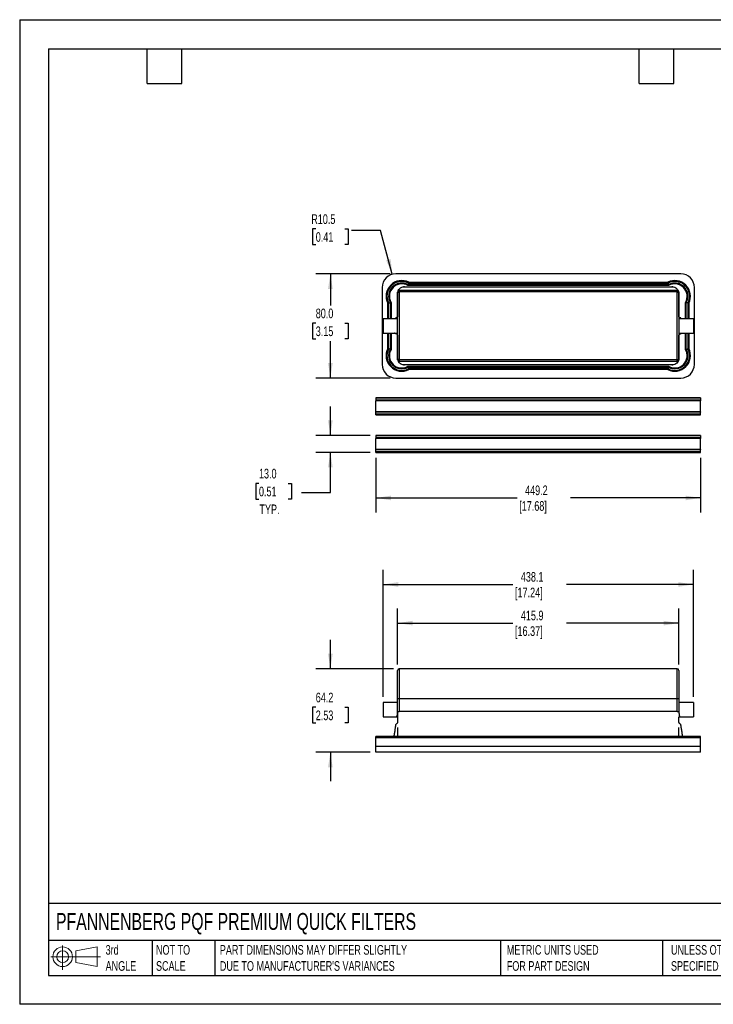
# Model space of a CAD drawing. Header units: millimetres. Extents: x 0 to 978, y 0 to 756.
# Tile 1 of 2: x 0 to 533, y 0 to 756. Entities that reach past the tile are written whole.
import ezdxf

# ---------------------------------------------------------------- set-up
doc = ezdxf.new("R2010")
doc.units = ezdxf.units.MM
doc.header["$LTSCALE"] = 3.5
doc.layers.add('DIMENSIONS', color=140, linetype='Continuous', lineweight=25)
doc.layers.add('TEXT', color=140, linetype='Continuous', lineweight=25)
doc.styles.add('SLDTEXTSTYLE0', font='TXT', dxfattribs={"width": 0.7})
doc.dimstyles.new('SLDDIMSTYLE0', dxfattribs={"dimtxt": 7.553027, "dimasz": 11.557, "dimexe": 0, "dimexo": 0.0625, "dimgap": 1.888257, "dimtad": 0, "dimtih": 1, "dimtoh": 1, "dimdec": 1, "dimrnd": 1e-09, "dimzin": 12, "dimdsep": 46, "dimtxsty": 'SLDTEXTSTYLE0', "dimsah": 1, "dimcen": 0.09, "dimadec": 0, "dimazin": 3, "dimtfac": 1, "dimtdec": 1, "dimtofl": 0, "dimtmove": 0, "dimatfit": 3, "dimfxl": 0, "dimfrac": 2, "dimtolj": 1, "dimtzin": 12, "dimarcsym": 0})
doc.dimstyles.new('SLDDIMSTYLE1', dxfattribs={"dimtxt": 7.553027, "dimasz": 11.557, "dimexe": 0, "dimexo": 0.0625, "dimgap": 1.888257, "dimtad": 0, "dimtih": 1, "dimtoh": 1, "dimdec": 1, "dimrnd": 1e-09, "dimzin": 12, "dimdsep": 46, "dimtxsty": 'SLDTEXTSTYLE0', "dimsah": 1, "dimcen": 0.09, "dimadec": 0, "dimazin": 3, "dimtfac": 1, "dimtdec": 1, "dimtmove": 0, "dimatfit": 0, "dimfxl": 0, "dimfrac": 2, "dimtolj": 1, "dimtzin": 12, "dimarcsym": 0})
doc.dimstyles.new('SLDDIMSTYLE3', dxfattribs={"dimtxt": 7.553027, "dimasz": 11.557, "dimexe": 0, "dimexo": 0.0625, "dimgap": 1.888257, "dimtad": 0, "dimtih": 1, "dimtoh": 1, "dimdec": 1, "dimrnd": 1e-09, "dimzin": 4, "dimdsep": 46, "dimtxsty": 'SLDTEXTSTYLE0', "dimsah": 1, "dimcen": 0.09, "dimadec": 0, "dimazin": 1, "dimtfac": 1, "dimtdec": 1, "dimtmove": 0, "dimatfit": 0, "dimfxl": 0, "dimfrac": 2, "dimtolj": 1, "dimtzin": 12, "dimarcsym": 0})
doc.dimstyles.new('SLDDIMSTYLE4', dxfattribs={"dimtxt": 7.553027, "dimasz": 11.557, "dimexe": 0, "dimexo": 0.0625, "dimgap": 1.888257, "dimtad": 0, "dimtih": 1, "dimtoh": 1, "dimdec": 1, "dimrnd": 1e-09, "dimzin": 12, "dimdsep": 46, "dimtxsty": 'SLDTEXTSTYLE0', "dimsah": 1, "dimcen": 0, "dimadec": 0, "dimazin": 3, "dimtfac": 1, "dimtdec": 1, "dimtofl": 0, "dimtmove": 0, "dimatfit": 3, "dimfxl": 0, "dimfrac": 2, "dimtolj": 1, "dimtzin": 12, "dimarcsym": 0})
doc.dimstyles.new('SLDDIMSTYLE5', dxfattribs={"dimtxt": 7.553027, "dimasz": 11.557, "dimexe": 0, "dimexo": 0.0625, "dimgap": 1.888257, "dimtad": 0, "dimtih": 1, "dimtoh": 1, "dimdec": 1, "dimrnd": 1e-09, "dimzin": 4, "dimdsep": 46, "dimtxsty": 'SLDTEXTSTYLE0', "dimsah": 1, "dimcen": 0.09, "dimadec": 0, "dimazin": 1, "dimtfac": 1, "dimtdec": 1, "dimtofl": 0, "dimtmove": 0, "dimatfit": 3, "dimfxl": 0, "dimfrac": 2, "dimtolj": 1, "dimtzin": 12, "dimarcsym": 0})

# ---------------------------------------------------------------- blocks, each defined once
blk = doc.blocks.new('Block11')
at = {"color": 7, "linetype": 'Continuous', "lineweight": 18}
for p, q in [((9.06, 18.59), (9.06, 0)), ((19.18, 14.59), (35.61, 17.61)), ((35.61, 17.61), (35.61, 2.56)), ((0, 10.09), (38.06, 10.09)), ((19.18, 5.59), (19.18, 14.59)), ((19.18, 5.59), (35.61, 2.56))]:
    blk.add_line(p, q, dxfattribs=at)
for radius in [7.53, 4.5]:
    blk.add_circle((9.06, 10.09), radius, dxfattribs=at)
blk = doc.blocks.new('Block12')
at = {"color": 7, "linetype": 'Continuous'}
blk.add_blockref('Block11', (0, 0), dxfattribs=at)
blk = doc.blocks.new('_D')
at = {"layer": 'DIMENSIONS'}
for p, q in [((290.21, 260.76), (290.21, 303.69)), ((506.11, 260.76), (506.11, 303.69)), ((290.21, 292.57), (378.62, 292.57)), ((506.11, 292.57), (419.71, 292.57))]:
    blk.add_line(p, q, dxfattribs=at)
for points in [[(290.21, 292.57), (301.76, 290.8), (301.76, 294.35)], [(506.11, 292.57), (494.55, 294.35), (494.55, 290.8)]]:
    blk.add_solid(points, dxfattribs=at)
at = {"layer": 'DIMENSIONS', "char_height": 7.408, "attachment_point": 1, "style": 'SLDTEXTSTYLE0'}
for s, insert in [('415.9', (384.8, 302.12)), ('[16.37]', (380.31, 290.12))]:
    blk.add_mtext(s, dxfattribs=dict(at, insert=insert))
blk = doc.blocks.new('_D_1')
at = {"layer": 'DIMENSIONS'}
for p, q in [((279.09, 236.02), (279.09, 333.34)), ((517.22, 236.02), (517.22, 333.34)), ((279.09, 322.22), (378.62, 322.22)), ((517.22, 322.22), (419.71, 322.22))]:
    blk.add_line(p, q, dxfattribs=at)
for points in [[(279.09, 322.22), (290.65, 320.45), (290.65, 324)], [(517.22, 322.22), (505.66, 324), (505.66, 320.45)]]:
    blk.add_solid(points, dxfattribs=at)
at = {"layer": 'DIMENSIONS', "char_height": 7.408, "attachment_point": 1, "style": 'SLDTEXTSTYLE0'}
for s, insert in [('438.1', (384.8, 331.77)), ('[17.24]', (380.31, 319.77))]:
    blk.add_mtext(s, dxfattribs=dict(at, insert=insert))
blk = doc.blocks.new('_D_2')
at = {"layer": 'DIMENSIONS'}
for p, q in [((238.54, 257.57), (238.54, 279.8)), ((287.02, 257.57), (227.43, 257.57)), ((227.32, 227.93), (224.78, 227.93)), ((224.78, 227.93), (224.78, 215.92)), ((249.76, 227.93), (252.3, 227.93)), ((252.3, 227.93), (252.3, 215.92)), ((224.78, 215.92), (227.32, 215.92)), ((252.3, 215.92), (249.76, 215.92)), ((269.09, 193.4), (227.43, 193.4)), ((238.54, 193.4), (238.54, 171.17))]:
    blk.add_line(p, q, dxfattribs=at)
for points in [[(238.54, 257.57), (240.32, 269.13), (236.76, 269.13)], [(238.54, 193.4), (236.76, 181.84), (240.32, 181.84)]]:
    blk.add_solid(points, dxfattribs=at)
at = {"layer": 'DIMENSIONS', "char_height": 7.408, "attachment_point": 1, "style": 'SLDTEXTSTYLE0'}
for s, insert in [('64.2', (227.32, 239.17)), ('2.53', (227.32, 225.47))]:
    blk.add_mtext(s, dxfattribs=dict(at, insert=insert))
blk = doc.blocks.new('_D_3')
at = {"layer": 'DIMENSIONS'}
for p, q in [((238.54, 436.62), (238.54, 458.84)), ((269.09, 436.62), (227.43, 436.62)), ((269.09, 423.62), (227.43, 423.62)), ((238.54, 392.68), (238.54, 423.62)), ((183.72, 399.75), (181.19, 399.75)), ((181.19, 399.75), (181.19, 387.74)), ((206.17, 399.75), (208.7, 399.75)), ((208.7, 399.75), (208.7, 387.74)), ((181.19, 387.74), (183.72, 387.74)), ((208.7, 387.74), (206.17, 387.74)), ((216.31, 392.68), (238.54, 392.68))]:
    blk.add_line(p, q, dxfattribs=at)
for points in [[(238.54, 436.62), (240.32, 448.17), (236.76, 448.17)], [(238.54, 423.62), (236.76, 412.06), (240.32, 412.06)]]:
    blk.add_solid(points, dxfattribs=at)
at = {"layer": 'DIMENSIONS', "char_height": 7.408, "attachment_point": 1, "style": 'SLDTEXTSTYLE0'}
for s, insert in [('13.0', (183.72, 410.99)), ('0.51', (183.72, 397.29)), ('TYP.', (184.09, 383.6))]:
    blk.add_mtext(s, dxfattribs=dict(at, insert=insert))
blk = doc.blocks.new('_D_4')
at = {"layer": 'DIMENSIONS'}
for p, q in [((273.54, 419.46), (273.54, 377.5)), ((522.78, 419.46), (522.78, 377.5)), ((273.54, 388.62), (381.85, 388.62)), ((522.78, 388.62), (422.93, 388.62))]:
    blk.add_line(p, q, dxfattribs=at)
for points in [[(273.54, 388.62), (285.1, 386.84), (285.1, 390.39)], [(522.78, 388.62), (511.22, 390.39), (511.22, 386.84)]]:
    blk.add_solid(points, dxfattribs=at)
at = {"layer": 'DIMENSIONS', "char_height": 7.408, "attachment_point": 1, "style": 'SLDTEXTSTYLE0'}
for s, insert in [('449.2', (388.03, 398.17)), ('[17.68]', (383.54, 386.16))]:
    blk.add_mtext(s, dxfattribs=dict(at, insert=insert))
blk = doc.blocks.new('_D_5')
at = {"layer": 'DIMENSIONS'}
for p, q in [((227.32, 595.04), (224.78, 595.04)), ((224.78, 595.04), (224.78, 583.04)), ((249.76, 595.04), (252.3, 595.04)), ((252.3, 595.04), (252.3, 583.04)), ((277.06, 593.98), (254.83, 593.98)), ((286.08, 560.3), (277.06, 593.98)), ((224.78, 583.04), (227.32, 583.04)), ((252.3, 583.04), (249.76, 583.04))]:
    blk.add_line(p, q, dxfattribs=at)
blk.add_solid([(286.08, 560.3), (284.81, 571.92), (281.37, 571)], dxfattribs=at)
at = {"layer": 'DIMENSIONS', "char_height": 7.408, "attachment_point": 1, "style": 'SLDTEXTSTYLE0'}
for s, insert in [('R10.5', (223.88, 606.28)), ('0.41', (227.32, 592.59))]:
    blk.add_mtext(s, dxfattribs=dict(at, insert=insert))
blk = doc.blocks.new('_D_6')
at = {"layer": 'DIMENSIONS'}
for p, q in [((284.36, 560.66), (227.43, 560.66)), ((238.54, 560.66), (238.54, 536.39)), ((227.32, 522.7), (224.78, 522.7)), ((224.78, 522.7), (224.78, 510.69)), ((249.76, 522.7), (252.3, 522.7)), ((252.3, 522.7), (252.3, 510.69)), ((224.78, 510.69), (227.32, 510.69)), ((238.54, 480.66), (238.54, 509)), ((252.3, 510.69), (249.76, 510.69)), ((284.36, 480.66), (227.43, 480.66))]:
    blk.add_line(p, q, dxfattribs=at)
for points in [[(238.54, 560.66), (236.76, 549.1), (240.32, 549.1)], [(238.54, 480.66), (240.32, 492.21), (236.76, 492.21)]]:
    blk.add_solid(points, dxfattribs=at)
at = {"layer": 'DIMENSIONS', "char_height": 7.408, "attachment_point": 1, "style": 'SLDTEXTSTYLE0'}
for s, insert in [('80.0', (227.32, 533.94)), ('3.15', (227.32, 520.24))]:
    blk.add_mtext(s, dxfattribs=dict(at, insert=insert))

msp = doc.modelspace()

# ---------------------------------------------------------------- linework, layer by layer
at = {"color": 7, "linetype": 'Continuous'}
for p, q in [((0.01, 755.66), (0.01, 0.01)), ((0.01, 755.66), (977.91, 755.66)), ((977.91, 0.01), (0.01, 0.01))]:
    msp.add_line(p, q, dxfattribs=at)
for p, q in [((507.51, 560.66), (288.8, 560.66)), ((498.26, 551.65), (298.05, 551.65)), ((498.09, 552.28), (298.22, 552.28)), ((298.54, 553.54), (497.78, 553.54)), ((298.69, 554.17), (497.62, 554.17)), ((278.3, 550.16), (278.3, 491.16)), ((290.21, 545.66), (289.8, 545.66)), ((290.21, 545.48), (290.21, 546.64)), ((290.21, 495.86), (290.21, 545.48)), ((291.47, 547.91), (291.47, 546.73)), ((504.85, 547.91), (291.47, 547.91)), ((291.47, 546.73), (291.47, 494.61)), ((504.85, 546.73), (291.47, 546.73)), ((295.21, 550.66), (295.21, 551.07)), ((295.21, 550.66), (501.11, 550.66)), ((501.11, 550.66), (501.11, 551.07)), ((504.85, 546.73), (504.85, 547.91)), ((504.85, 494.61), (504.85, 546.73)), ((506.11, 546.64), (506.11, 545.48)), ((506.11, 545.66), (506.52, 545.66)), ((506.11, 545.48), (506.11, 495.86)), ((518.01, 491.16), (518.01, 550.16)), ((282.62, 526.16), (282.62, 538.1)), ((283.25, 526.16), (283.25, 538.25)), ((284.51, 538.57), (284.51, 526.16)), ((285.14, 538.73), (285.14, 526.16)), ((511.17, 526.16), (511.17, 538.73)), ((511.8, 526.16), (511.8, 538.57)), ((513.06, 538.25), (513.06, 526.16)), ((513.69, 538.1), (513.69, 526.16)), ((290.21, 526.16), (279.09, 526.16)), ((279.09, 526.16), (279.09, 515.16)), ((289.21, 526.84), (289.13, 527.24)), ((290.21, 528.07), (289.8, 528.07)), ((506.11, 528.07), (506.52, 528.07)), ((517.22, 526.16), (506.11, 526.16)), ((507.19, 527.24), (507.1, 526.84)), ((508.24, 526.34), (508.47, 526.16)), ((517.22, 526.16), (517.22, 515.16)), ((279.09, 515.16), (290.21, 515.16)), ((282.62, 503.21), (282.62, 515.16)), ((283.25, 503.06), (283.25, 515.16)), ((284.51, 515.16), (284.51, 502.75)), ((285.14, 515.16), (285.14, 502.58)), ((288.07, 514.97), (287.84, 515.16)), ((289.21, 514.48), (289.13, 514.08)), ((506.11, 515.16), (517.22, 515.16)), ((507.19, 514.08), (507.1, 514.48)), ((511.17, 502.58), (511.17, 515.16)), ((511.8, 502.75), (511.8, 515.16)), ((513.06, 515.16), (513.06, 503.06)), ((513.69, 515.16), (513.69, 503.21)), ((289.8, 513.25), (290.21, 513.25)), ((506.52, 513.25), (506.11, 513.25)), ((289.8, 495.66), (290.21, 495.66)), ((290.21, 494.68), (290.21, 495.86)), ((504.85, 494.61), (291.47, 494.61)), ((291.47, 494.61), (291.47, 493.41)), ((504.85, 493.41), (291.47, 493.41)), ((504.85, 493.41), (504.85, 494.61)), ((506.11, 495.86), (506.11, 494.68)), ((506.52, 495.66), (506.11, 495.66)), ((501.11, 490.66), (295.21, 490.66)), ((295.21, 490.25), (295.21, 490.66)), ((298.05, 489.67), (498.26, 489.67)), ((298.22, 489.04), (498.09, 489.04)), ((497.78, 487.78), (298.54, 487.78)), ((497.62, 487.15), (298.69, 487.15)), ((501.11, 490.25), (501.11, 490.66)), ((288.8, 480.66), (507.51, 480.66)), ((522.78, 465.51), (273.54, 465.51)), ((273.54, 465.51), (273.54, 465.22)), ((522.78, 465.51), (273.54, 465.51)), ((522.78, 465.22), (273.54, 465.22)), ((273.54, 465.22), (273.54, 463.69)), ((522.78, 463.69), (273.54, 463.69)), ((273.54, 463.69), (273.54, 463.23)), ((522.78, 463.23), (273.54, 463.23)), ((273.54, 454.79), (273.54, 463.23)), ((522.78, 465.51), (522.78, 465.22)), ((522.78, 465.22), (522.78, 463.69)), ((522.78, 463.69), (522.78, 463.23)), ((522.78, 454.79), (522.78, 463.23)), ((522.78, 454.79), (273.54, 454.79)), ((273.54, 454.79), (273.54, 454.33)), ((522.78, 454.33), (273.54, 454.33)), ((273.54, 452.8), (273.54, 454.33)), ((522.78, 454.79), (522.78, 454.33)), ((522.78, 452.8), (522.78, 454.33)), ((522.78, 452.8), (273.54, 452.8)), ((273.54, 452.51), (273.54, 452.8)), ((273.54, 452.51), (522.78, 452.51)), ((522.78, 452.51), (273.54, 452.51)), ((522.78, 452.51), (522.78, 452.8)), ((522.78, 436.62), (273.54, 436.62)), ((273.54, 436.62), (273.54, 436.32)), ((522.78, 436.62), (273.54, 436.62)), ((522.78, 436.32), (273.54, 436.32)), ((273.54, 436.32), (273.54, 434.8)), ((522.78, 434.8), (273.54, 434.8)), ((273.54, 434.8), (273.54, 434.34)), ((522.78, 434.34), (273.54, 434.34)), ((273.54, 425.89), (273.54, 434.34)), ((522.78, 436.62), (522.78, 436.32)), ((522.78, 436.32), (522.78, 434.8)), ((522.78, 434.8), (522.78, 434.34)), ((522.78, 425.89), (522.78, 434.34)), ((522.78, 425.89), (273.54, 425.89)), ((273.54, 425.89), (273.54, 425.43)), ((522.78, 425.43), (273.54, 425.43)), ((273.54, 423.91), (273.54, 425.43)), ((522.78, 423.91), (273.54, 423.91)), ((273.54, 423.62), (273.54, 423.91)), ((273.54, 423.62), (522.78, 423.62)), ((522.78, 423.62), (273.54, 423.62)), ((522.78, 425.89), (522.78, 425.43)), ((522.78, 423.91), (522.78, 425.43)), ((522.78, 423.62), (522.78, 423.91)), ((504.85, 257.57), (291.47, 257.57)), ((291.47, 257.57), (291.47, 234.52)), ((504.85, 234.52), (504.85, 257.57)), ((290.21, 234.37), (290.21, 256.31)), ((506.11, 256.31), (506.11, 234.37)), ((290.21, 224.66), (290.21, 234.37)), ((291.47, 234.52), (291.47, 224.66)), ((504.85, 234.52), (291.47, 234.52)), ((504.85, 224.66), (504.85, 234.52)), ((506.11, 234.37), (506.11, 224.66)), ((290.21, 231.57), (279.09, 231.57)), ((279.09, 231.57), (279.09, 220.57)), ((517.22, 231.57), (506.11, 231.57)), ((517.22, 231.57), (517.22, 220.57)), ((279.09, 220.57), (289.6, 220.57)), ((289.65, 220.57), (290.16, 220.57)), ((504.85, 224.66), (291.47, 224.66)), ((506.08, 220.57), (506.66, 220.57)), ((506.72, 220.57), (517.22, 220.57)), ((522.78, 205.47), (273.54, 205.47)), ((273.54, 205.4), (273.54, 205.47)), ((522.78, 205.4), (273.54, 205.4)), ((273.54, 204.39), (273.54, 205.4)), ((522.78, 204.39), (273.54, 204.39)), ((273.54, 197.8), (273.54, 204.39)), ((522.78, 205.4), (522.78, 205.47)), ((522.78, 204.39), (522.78, 205.4)), ((522.78, 197.8), (522.78, 204.39)), ((522.78, 197.8), (273.54, 197.8)), ((273.54, 193.4), (273.54, 197.8)), ((522.78, 193.4), (522.78, 197.8)), ((522.78, 193.4), (273.54, 193.4))]:
    msp.add_line(p, q)
for centre, radius, start, end in [((288.8, 550.16), 10.5, 90, 180), ((507.51, 550.16), 10.5, 0, 90), ((293.31, 543.48), 11.97, 63.3048, 206.6952), ((293.31, 543.48), 11.34, 62.559, 207.441), ((293.31, 543.48), 10.08, 60.85825, 209.14175), ((293.31, 543.48), 9.45, 59.88, 210.12), ((503, 543.48), 11.97, 333.3048, 116.6952), ((503, 543.48), 11.34, 332.559, 117.441), ((503, 543.48), 10.08, 330.85825, 119.14175), ((503, 543.48), 9.45, 329.88, 120.12), ((293.31, 497.84), 11.97, 153.3048, 296.6952), ((293.31, 497.84), 11.34, 152.559, 297.441), ((293.31, 497.84), 10.08, 150.85825, 299.14175), ((293.31, 497.84), 9.45, 149.88, 300.12), ((503, 497.84), 11.97, 243.3048, 26.6952), ((503, 497.84), 11.34, 242.559, 27.441), ((503, 497.84), 10.08, 240.85825, 29.14175), ((503, 497.84), 9.45, 239.88, 30.12), ((291.46, 495.87), 1.26, 180.21394, 270.21235), ((504.85, 495.87), 1.26, 269.78765, 359.78606), ((288.8, 491.16), 10.5, 180, 270), ((507.51, 491.16), 10.5, 270, 0), ((291.47, 256.31), 1.26, 90, 180), ((504.85, 256.31), 1.26, 0, 90), ((291.16, 231.82), 2.72, 83.45921, 110.3994), ((505.16, 231.82), 2.72, 69.6006, 96.54079)]:
    msp.add_arc(centre, radius, start, end)
for points, knots in [([(298.14, 551.96), (298.14, 551.96), (298.11, 551.87), (298.08, 551.76), (298.06, 551.65), (298.05, 551.65)], [0, 0, 0, 0, 0.0005533, 0.9694908, 1, 1, 1, 1]), ([(298.54, 553.54), (298.54, 553.52), (298.53, 553.5), (298.48, 553.29), (298.4, 552.98), (298.31, 552.63), (298.25, 552.38), (298.22, 552.28), (298.22, 552.28)], [0, 0, 0, 0, 0.206779, 0.41347, 0.622662, 0.837566, 0.994919, 1, 1, 1, 1]), ([(298.54, 553.54), (298.54, 553.54), (298.54, 553.56), (298.57, 553.66), (298.61, 553.81), (298.65, 553.99), (298.68, 554.11), (298.69, 554.16), (298.69, 554.17)], [0, 0, 0, 0, 0.207197, 0.414302, 0.624049, 0.839462, 0.992507, 1, 1, 1, 1]), ([(497.78, 553.54), (497.77, 553.54), (497.77, 553.56), (497.75, 553.66), (497.71, 553.81), (497.67, 553.99), (497.64, 554.11), (497.62, 554.16), (497.62, 554.17)], [0, 0, 0, 0, 0.207197, 0.414302, 0.624049, 0.839462, 0.992507, 1, 1, 1, 1]), ([(497.78, 553.54), (497.78, 553.52), (497.79, 553.5), (497.84, 553.29), (497.91, 552.98), (498, 552.63), (498.07, 552.38), (498.09, 552.28), (498.09, 552.28)], [0, 0, 0, 0, 0.206779, 0.41347, 0.622662, 0.837566, 0.994919, 1, 1, 1, 1]), ([(498.18, 551.96), (498.18, 551.96), (498.2, 551.87), (498.23, 551.76), (498.26, 551.65), (498.26, 551.65)], [0, 0, 0, 0, 0.0005533, 0.9694908, 1, 1, 1, 1]), ([(290.21, 546.18), (290.21, 545.92), (290.2, 545.42), (290.2, 544.48), (290.19, 543.44), (290.18, 542.29), (290.17, 541.04), (290.16, 539.67), (290.15, 538.2), (290.14, 536.64), (290.13, 535.08), (290.12, 533.61), (290.12, 532.27), (290.13, 531.07), (290.14, 530.02), (290.15, 529.09), (290.2, 528.29), (290.16, 527.89), (290.14, 527.67)], [0, 0, 0, 0, 0.081807, 0.155643, 0.222166, 0.282256, 0.337103, 0.388293, 0.437816, 0.487965, 0.538269, 0.588233, 0.640354, 0.696963, 0.759981, 0.830855, 0.910619, 1, 1, 1, 1]), ([(291.47, 547.91), (291.31, 547.89), (291.06, 547.86), (290.77, 547.7), (290.53, 547.51), (290.34, 547.25), (290.23, 546.93), (290.21, 546.74), (290.21, 546.64)], [0, 0, 0, 0, 0.241668, 0.368351, 0.498636, 0.708752, 0.844335, 1, 1, 1, 1]), ([(290.21, 545.48), (290.21, 545.5), (290.21, 545.59), (290.24, 545.83), (290.38, 546.16), (290.67, 546.47), (291.04, 546.69), (291.33, 546.72), (291.47, 546.73)], [0, 0, 0, 0, 0.035149, 0.141373, 0.356032, 0.570689, 0.785344, 1, 1, 1, 1]), ([(290.67, 547.75), (290.61, 547.66), (290.51, 547.49), (290.41, 547.34), (290.37, 547.26)], [0, 0, 0, 0, 0.500012, 1, 1, 1, 1]), ([(290.7, 547.73), (290.99, 548.25), (291.6, 549.33), (293.25, 550.43), (294.56, 550.58), (295.21, 550.66)], [0, 0, 0, 0, 0.310399, 0.6552, 1, 1, 1, 1]), ([(501.11, 550.66), (501.76, 550.58), (503.06, 550.42), (504.62, 549.41), (505.18, 548.44), (505.42, 548.03)], [0, 0, 0, 0, 0.368494, 0.736987, 1, 1, 1, 1]), ([(506.11, 546.64), (506.1, 546.74), (506.09, 546.93), (505.97, 547.25), (505.79, 547.51), (505.55, 547.7), (505.25, 547.86), (505.01, 547.89), (504.85, 547.91)], [0, 0, 0, 0, 0.155605, 0.291168, 0.501364, 0.63161, 0.758281, 1, 1, 1, 1]), ([(504.85, 546.73), (504.99, 546.72), (505.27, 546.69), (505.65, 546.47), (505.94, 546.16), (506.07, 545.83), (506.11, 545.59), (506.11, 545.5), (506.11, 545.48)], [0, 0, 0, 0, 0.214656, 0.429311, 0.643968, 0.858627, 0.964851, 1, 1, 1, 1]), ([(505.94, 547.28), (505.87, 547.39), (505.75, 547.6), (505.57, 547.92), (505.48, 548.08)], [0, 0, 0, 0, 0.499895, 1, 1, 1, 1]), ([(506.17, 527.67), (506.16, 527.72), (506.13, 527.8), (506.15, 528.11), (506.17, 528.54), (506.18, 529.11), (506.18, 529.83), (506.19, 530.72), (506.19, 531.8), (506.19, 533), (506.19, 534.26), (506.18, 535.63), (506.17, 537.11), (506.16, 538.94), (506.14, 541.13), (506.11, 543.7), (506.11, 545.4), (506.11, 546.3)], [0, 0, 0, 0, 0.086655, 0.161773, 0.225838, 0.279654, 0.324575, 0.362889, 0.398133, 0.434916, 0.476866, 0.525728, 0.582545, 0.647991, 0.74932, 0.866892, 1, 1, 1, 1]), ([(283.25, 538.25), (283.25, 538.25), (283.23, 538.25), (283.13, 538.22), (282.97, 538.18), (282.8, 538.14), (282.68, 538.11), (282.62, 538.1), (282.62, 538.1)], [0, 0, 0, 0, 0.207197, 0.414302, 0.624049, 0.839462, 0.992507, 1, 1, 1, 1]), ([(283.25, 538.25), (283.27, 538.25), (283.29, 538.26), (283.5, 538.31), (283.81, 538.39), (284.16, 538.48), (284.4, 538.54), (284.51, 538.57), (284.51, 538.57)], [0, 0, 0, 0, 0.206779, 0.41347, 0.622662, 0.837566, 0.994919, 1, 1, 1, 1]), ([(284.83, 538.65), (284.83, 538.65), (284.92, 538.68), (285.03, 538.71), (285.14, 538.73), (285.14, 538.73)], [0, 0, 0, 0, 0.000553, 0.969491, 1, 1, 1, 1]), ([(511.17, 538.73), (511.18, 538.73), (511.28, 538.71), (511.39, 538.68), (511.49, 538.65), (511.49, 538.65)], [0, 0, 0, 0, 0.030509, 0.999447, 1, 1, 1, 1]), ([(513.06, 538.25), (513.05, 538.25), (513.02, 538.26), (512.81, 538.31), (512.51, 538.39), (512.15, 538.48), (511.91, 538.54), (511.81, 538.57), (511.8, 538.57)], [0, 0, 0, 0, 0.206779, 0.41347, 0.622662, 0.837566, 0.994919, 1, 1, 1, 1]), ([(513.06, 538.25), (513.07, 538.25), (513.08, 538.25), (513.19, 538.22), (513.34, 538.18), (513.52, 538.14), (513.64, 538.11), (513.69, 538.1), (513.69, 538.1)], [0, 0, 0, 0, 0.207197, 0.414302, 0.624049, 0.839462, 0.992507, 1, 1, 1, 1]), ([(287.9, 526.16), (288, 526.26), (288.36, 526.6), (288.86, 526.74), (289.21, 526.84)], [0, 0, 0, 0, 0.281967, 1, 1, 1, 1]), ([(289.21, 526.84), (289.35, 526.88), (289.62, 526.97), (289.94, 527.26), (290.11, 527.52), (290.14, 527.66), (290.14, 527.67)], [0, 0, 0, 0, 0.3265645, 0.653129, 0.9796936, 1, 1, 1, 1]), ([(506.18, 527.67), (506.18, 527.66), (506.2, 527.51), (506.38, 527.26), (506.69, 526.97), (506.96, 526.88), (507.1, 526.84)], [0, 0, 0, 0, 0.017732, 0.345155, 0.672577, 1, 1, 1, 1]), ([(507.1, 526.84), (507.45, 526.73), (507.85, 526.61), (508.19, 526.37), (508.24, 526.34)], [0, 0, 0, 0, 0.8617262, 1, 1, 1, 1]), ([(289.21, 514.48), (288.87, 514.58), (288.47, 514.71), (288.12, 514.94), (288.07, 514.97)], [0, 0, 0, 0, 0.862275, 1, 1, 1, 1]), ([(290.14, 513.64), (290.14, 513.65), (290.11, 513.8), (289.94, 514.05), (289.62, 514.35), (289.35, 514.43), (289.21, 514.48)], [0, 0, 0, 0, 0.018766, 0.345844, 0.672922, 1, 1, 1, 1]), ([(507.1, 514.48), (506.96, 514.43), (506.69, 514.35), (506.38, 514.05), (506.2, 513.8), (506.18, 513.65), (506.17, 513.64)], [0, 0, 0, 0, 0.326222, 0.652445, 0.978667, 1, 1, 1, 1]), ([(508.41, 515.16), (508.31, 515.06), (507.95, 514.71), (507.46, 514.57), (507.1, 514.48)], [0, 0, 0, 0, 0.281967, 1, 1, 1, 1]), ([(290.14, 513.64), (290.16, 513.6), (290.18, 513.51), (290.16, 513.21), (290.15, 512.77), (290.14, 512.2), (290.13, 511.48), (290.13, 510.59), (290.12, 509.51), (290.12, 508.31), (290.13, 507.05), (290.13, 505.68), (290.14, 504.2), (290.16, 502.37), (290.18, 500.18), (290.2, 497.61), (290.2, 495.92), (290.21, 495.02)], [0, 0, 0, 0, 0.086655, 0.161773, 0.225838, 0.279654, 0.324575, 0.362889, 0.398133, 0.434916, 0.476866, 0.525728, 0.582545, 0.647991, 0.74932, 0.866892, 1, 1, 1, 1]), ([(506.11, 495.13), (506.11, 495.39), (506.11, 495.89), (506.12, 496.83), (506.12, 497.87), (506.13, 499.02), (506.14, 500.28), (506.15, 501.64), (506.17, 503.11), (506.18, 504.67), (506.18, 506.23), (506.19, 507.7), (506.19, 509.04), (506.19, 510.24), (506.17, 511.3), (506.16, 512.22), (506.12, 513.03), (506.15, 513.43), (506.17, 513.64)], [0, 0, 0, 0, 0.081807, 0.155643, 0.222166, 0.282256, 0.337103, 0.388293, 0.437816, 0.487965, 0.538269, 0.588233, 0.640354, 0.696963, 0.759981, 0.830855, 0.910619, 1, 1, 1, 1]), ([(282.62, 503.21), (282.62, 503.21), (282.68, 503.2), (282.8, 503.17), (282.97, 503.13), (283.13, 503.09), (283.23, 503.07), (283.25, 503.06), (283.25, 503.06)], [0, 0, 0, 0, 0.007493, 0.160538, 0.375951, 0.585698, 0.792803, 1, 1, 1, 1]), ([(284.51, 502.75), (284.51, 502.75), (284.4, 502.77), (284.16, 502.84), (283.81, 502.93), (283.5, 503), (283.29, 503.05), (283.27, 503.06), (283.25, 503.06)], [0, 0, 0, 0, 0.005081, 0.162434, 0.377338, 0.58653, 0.793221, 1, 1, 1, 1]), ([(284.83, 502.66), (284.83, 502.66), (284.92, 502.64), (285.03, 502.61), (285.14, 502.58), (285.14, 502.58)], [0, 0, 0, 0, 0.0005533, 0.9694908, 1, 1, 1, 1]), ([(511.17, 502.58), (511.18, 502.58), (511.28, 502.61), (511.39, 502.64), (511.49, 502.66), (511.49, 502.66)], [0, 0, 0, 0, 0.030509, 0.999447, 1, 1, 1, 1]), ([(511.8, 502.75), (511.81, 502.75), (511.91, 502.77), (512.15, 502.84), (512.51, 502.93), (512.81, 503), (513.02, 503.05), (513.05, 503.06), (513.06, 503.06)], [0, 0, 0, 0, 0.005081, 0.162434, 0.377338, 0.58653, 0.793221, 1, 1, 1, 1]), ([(513.69, 503.21), (513.69, 503.21), (513.64, 503.2), (513.52, 503.17), (513.34, 503.13), (513.19, 503.09), (513.08, 503.07), (513.07, 503.06), (513.06, 503.06)], [0, 0, 0, 0, 0.007493, 0.160538, 0.375951, 0.585698, 0.792803, 1, 1, 1, 1]), ([(290.21, 494.68), (290.21, 494.57), (290.23, 494.38), (290.34, 494.07), (290.53, 493.8), (290.77, 493.61), (291.06, 493.45), (291.31, 493.42), (291.47, 493.41)], [0, 0, 0, 0, 0.155605, 0.291168, 0.501364, 0.63161, 0.758281, 1, 1, 1, 1]), ([(290.38, 494.03), (290.44, 493.92), (290.57, 493.71), (290.74, 493.39), (290.83, 493.23)], [0, 0, 0, 0, 0.4998951, 1, 1, 1, 1]), ([(295.21, 490.66), (294.56, 490.73), (293.26, 490.89), (291.69, 491.9), (291.13, 492.87), (290.9, 493.28)], [0, 0, 0, 0, 0.368574, 0.737148, 1, 1, 1, 1]), ([(505.62, 493.58), (505.33, 493.07), (504.72, 491.98), (503.06, 490.89), (501.76, 490.73), (501.11, 490.66)], [0, 0, 0, 0, 0.310258, 0.655129, 1, 1, 1, 1]), ([(504.85, 493.41), (505.01, 493.42), (505.25, 493.45), (505.55, 493.61), (505.79, 493.8), (505.97, 494.07), (506.09, 494.38), (506.1, 494.57), (506.11, 494.68)], [0, 0, 0, 0, 0.241668, 0.368351, 0.498636, 0.708752, 0.844335, 1, 1, 1, 1]), ([(505.65, 493.56), (505.7, 493.65), (505.8, 493.82), (505.9, 493.98), (505.95, 494.05)], [0, 0, 0, 0, 0.5000123, 1, 1, 1, 1]), ([(298.05, 489.67), (298.06, 489.66), (298.08, 489.56), (298.11, 489.45), (298.14, 489.35), (298.14, 489.35)], [0, 0, 0, 0, 0.030509, 0.999447, 1, 1, 1, 1]), ([(298.22, 489.04), (298.22, 489.03), (298.25, 488.93), (298.31, 488.68), (298.4, 488.33), (298.48, 488.02), (298.53, 487.82), (298.54, 487.79), (298.54, 487.78)], [0, 0, 0, 0, 0.005081, 0.162434, 0.377338, 0.58653, 0.793221, 1, 1, 1, 1]), ([(298.69, 487.15), (298.69, 487.15), (298.68, 487.2), (298.65, 487.32), (298.61, 487.5), (298.57, 487.65), (298.54, 487.76), (298.54, 487.77), (298.54, 487.78)], [0, 0, 0, 0, 0.007493, 0.160538, 0.375951, 0.585698, 0.792803, 1, 1, 1, 1]), ([(497.62, 487.15), (497.62, 487.15), (497.64, 487.2), (497.67, 487.32), (497.71, 487.5), (497.75, 487.65), (497.77, 487.76), (497.77, 487.77), (497.78, 487.78)], [0, 0, 0, 0, 0.007493, 0.160538, 0.375951, 0.585698, 0.792803, 1, 1, 1, 1]), ([(498.09, 489.04), (498.09, 489.03), (498.07, 488.93), (498, 488.68), (497.91, 488.33), (497.84, 488.02), (497.79, 487.82), (497.78, 487.79), (497.78, 487.78)], [0, 0, 0, 0, 0.005081, 0.162434, 0.377338, 0.58653, 0.793221, 1, 1, 1, 1]), ([(498.26, 489.67), (498.26, 489.66), (498.23, 489.56), (498.2, 489.45), (498.18, 489.35), (498.18, 489.35)], [0, 0, 0, 0, 0.030509, 0.999447, 1, 1, 1, 1]), ([(290.21, 224.66), (290.2, 224.08), (290.18, 223.05), (290.17, 221.7), (290.16, 220.78), (290.15, 220.19), (290.15, 219.67), (290.14, 219.06), (290.14, 218.39), (290.14, 217.79), (290.13, 217.25), (290.14, 216.77), (290.13, 216.36), (290.19, 216.03), (289.71, 215.64), (289.25, 215.2), (288.77, 214.72), (288.62, 214.28), (288.58, 214.01), (288.56, 213.86), (288.52, 213.61), (288.45, 213.11), (288.31, 212.26), (288.05, 210.62), (287.76, 208.77), (287.45, 206.84), (287.3, 205.91), (287.23, 205.47)], [0, 0, 0, 0, 0.067485, 0.119574, 0.156283, 0.173878, 0.188284, 0.216623, 0.246299, 0.279235, 0.316816, 0.359956, 0.409244, 0.460632, 0.501833, 0.538299, 0.601042, 0.6485, 0.657574, 0.665985, 0.675854, 0.688452, 0.723935, 0.774823, 0.890087, 0.946895, 1, 1, 1, 1]), ([(289.6, 220.58), (289.6, 220.58), (289.59, 220.48), (289.6, 220.77), (289.73, 221.26), (289.94, 221.93), (290.11, 223.03), (290.17, 224.12), (290.21, 224.66)], [0, 0, 0, 0, 0.010175, 0.26426, 0.390205, 0.520258, 0.762236, 1, 1, 1, 1]), ([(290.21, 224.66), (290.21, 224.66), (290.23, 224.66), (290.34, 224.66), (290.53, 224.66), (290.77, 224.66), (291.06, 224.66), (291.31, 224.66), (291.47, 224.66)], [0, 0, 0, 0, 0.155605, 0.291168, 0.501364, 0.63161, 0.758281, 1, 1, 1, 1]), ([(504.85, 224.66), (505.01, 224.66), (505.25, 224.66), (505.55, 224.66), (505.79, 224.66), (505.97, 224.66), (506.09, 224.66), (506.1, 224.66), (506.11, 224.66)], [0, 0, 0, 0, 0.241668, 0.368351, 0.498636, 0.708752, 0.844335, 1, 1, 1, 1]), ([(506.11, 224.66), (506.14, 224.08), (506.21, 222.93), (506.4, 221.81), (506.62, 221.17), (506.71, 220.7), (506.71, 220.63), (506.71, 220.58)], [0, 0, 0, 0, 0.254461, 0.508866, 0.63577, 0.766558, 1, 1, 1, 1]), ([(509.08, 205.47), (509.01, 205.91), (508.86, 206.84), (508.56, 208.77), (508.26, 210.62), (508, 212.26), (507.87, 213.11), (507.79, 213.61), (507.75, 213.86), (507.73, 214.01), (507.7, 214.28), (507.55, 214.72), (507.06, 215.2), (506.6, 215.64), (506.12, 216.03), (506.18, 216.36), (506.18, 216.77), (506.18, 217.25), (506.18, 217.79), (506.18, 218.39), (506.17, 219.06), (506.17, 219.67), (506.16, 220.19), (506.16, 220.46), (506.16, 220.61)], [0, 0, 0, 0, 0.062969, 0.130326, 0.266999, 0.327338, 0.369412, 0.38435, 0.396052, 0.406024, 0.416784, 0.473056, 0.547452, 0.590691, 0.639545, 0.700477, 0.758919, 0.810071, 0.854632, 0.893685, 0.928873, 0.962475, 0.979557, 1, 1, 1, 1]), ([(290.13, 212.38), (290.13, 212.38), (290.13, 212.39), (290.13, 212.36), (290.13, 212.27), (290.13, 212.03), (290.13, 211.61), (290.13, 210.5), (290.14, 209.12), (290.15, 207.49), (290.16, 206.4), (290.16, 205.72), (290.17, 205.47)], [0, 0, 0, 0, 0.000404, 0.017661, 0.036237, 0.082255, 0.1451, 0.226614, 0.559426, 0.717781, 0.895625, 1, 1, 1, 1]), ([(506.15, 205.47), (506.15, 205.72), (506.16, 206.41), (506.17, 207.49), (506.18, 209.15), (506.18, 210.53), (506.19, 211.64), (506.19, 212.06), (506.19, 212.31), (506.19, 212.4), (506.19, 212.42), (506.19, 212.42), (506.19, 212.42)], [0, 0, 0, 0, 0.1010835, 0.2743019, 0.4293189, 0.7616301, 0.8450884, 0.9106243, 0.9600601, 0.9804815, 0.9994709, 1, 1, 1, 1]), ([(509.08, 205.47), (509.05, 205.66), (508.97, 206.12), (508.89, 206.66), (508.82, 207.05), (508.79, 207.25), (508.78, 207.34), (508.77, 207.36), (508.77, 207.36), (508.77, 207.36)], [0, 0, 0, 0, 0.266716, 0.626472, 0.768884, 0.878564, 0.960421, 0.994925, 1, 1, 1, 1])]:
    msp.add_open_spline(points, degree=3, knots=knots)
at = {"layer": 'TEXT'}
for p, q in [((22.22, 733.42), (955.67, 733.42)), ((22.22, 733.42), (22.22, 22.22)), ((97.79, 706.75), (97.79, 733.42)), ((124.46, 706.75), (124.46, 733.42)), ((475.61, 706.75), (475.61, 733.42)), ((502.28, 706.75), (502.28, 733.42)), ((97.79, 706.75), (124.46, 706.75)), ((475.61, 706.75), (502.28, 706.75)), ((955.67, 77.44), (22.22, 77.44)), ((955.67, 48.89), (22.22, 48.89)), ((101.66, 48.89), (101.66, 22.22)), ((149.93, 48.89), (149.93, 22.22)), ((369.19, 48.89), (369.19, 22.22)), ((493.49, 48.89), (493.49, 22.22)), ((22.22, 22.22), (955.67, 22.22))]:
    msp.add_line(p, q, dxfattribs=at)

# ---------------------------------------------------------------- block references
msp.add_blockref('Block12', (23.93, 26.44), dxfattribs=at)

# ---------------------------------------------------------------- texts
at = {"layer": 'TEXT', "attachment_point": 1, "style": 'SLDTEXTSTYLE0'}
for s, insert, char_height in [('PFANNENBERG PQF PREMIUM QUICK FILTERS', (27.88, 70.08), 12.9646), ('3rd^JANGLE', (65.98, 45.49), 7.408), ('NOT TO^JSCALE', (104.67, 45.49), 7.4083), ("PART DIMENSIONS MAY DIFFER SLIGHTLY ^JDUE TO MANUFACTURER'S VARIANCES", (153.69, 45.49), 7.4083), ('METRIC UNITS USED ^JFOR PART DESIGN', (373.99, 45.49), 7.4083), ('UNLESS OTHERWISE ^JSPECIFIED UNITS ARE:', (500.04, 45.49), 7.4083)]:
    msp.add_mtext(s, dxfattribs=dict(at, insert=insert, char_height=char_height))

# ---------------------------------------------------------------- dimensions: what is measured, and where the dimension line sits
at = {"layer": 'DIMENSIONS'}
dim = msp.add_radius_dim(center=(288.8, 550.16), mpoint=(286.08, 560.3), dimstyle='SLDDIMSTYLE4', dxfattribs=at)
dim.commit()
dim.dimension.update_dxf_attribs({"geometry": '_D_5', "text_midpoint": (238.54, 593.98), "dimtype": 164})
for base, p1, p2, dimstyle, picture, middle in [((238.54, 480.66), (288.8, 560.66), (288.8, 480.66), 'SLDDIMSTYLE5', '_D_6', (238.54, 522.7)), ((238.54, 193.4), (291.47, 257.57), (273.54, 193.4), 'SLDDIMSTYLE1', '_D_2', (238.54, 227.93))]:
    dim = msp.add_linear_dim(base=base, p1=p1, p2=p2, angle=90, dimstyle=dimstyle, dxfattribs=at)
    dim.commit()
    dim.dimension.update_dxf_attribs({"geometry": picture, "text_midpoint": middle, "dimtype": 160})
dim = msp.add_linear_dim(base=(238.54, 423.62), p1=(273.54, 436.62), p2=(273.54, 423.62), angle=90, text='<>\\PTYP.', dimstyle='SLDDIMSTYLE3', dxfattribs=at)
dim.commit()
dim.dimension.update_dxf_attribs({"geometry": '_D_3', "text_midpoint": (238.54, 392.68), "dimtype": 160})
for base, p1, p2, text, picture, middle in [((273.54, 388.62), (522.78, 423.91), (273.54, 423.91), '449.2\\P[17.68]', '_D_4', (402.39, 388.62)), ((517.22, 322.22), (279.09, 231.57), (517.22, 231.57), '438.1\\P[17.24]', '_D_1', (399.16, 322.22)), ((506.11, 292.57), (290.21, 256.31), (506.11, 256.31), '415.9\\P[16.37]', '_D', (399.16, 292.57))]:
    dim = msp.add_linear_dim(base=base, p1=p1, p2=p2, text=text, dimstyle='SLDDIMSTYLE0', dxfattribs=at)
    dim.commit()
    dim.dimension.update_dxf_attribs({"geometry": picture, "text_midpoint": middle, "dimtype": 160})

doc.saveas('drawing.dxf')
